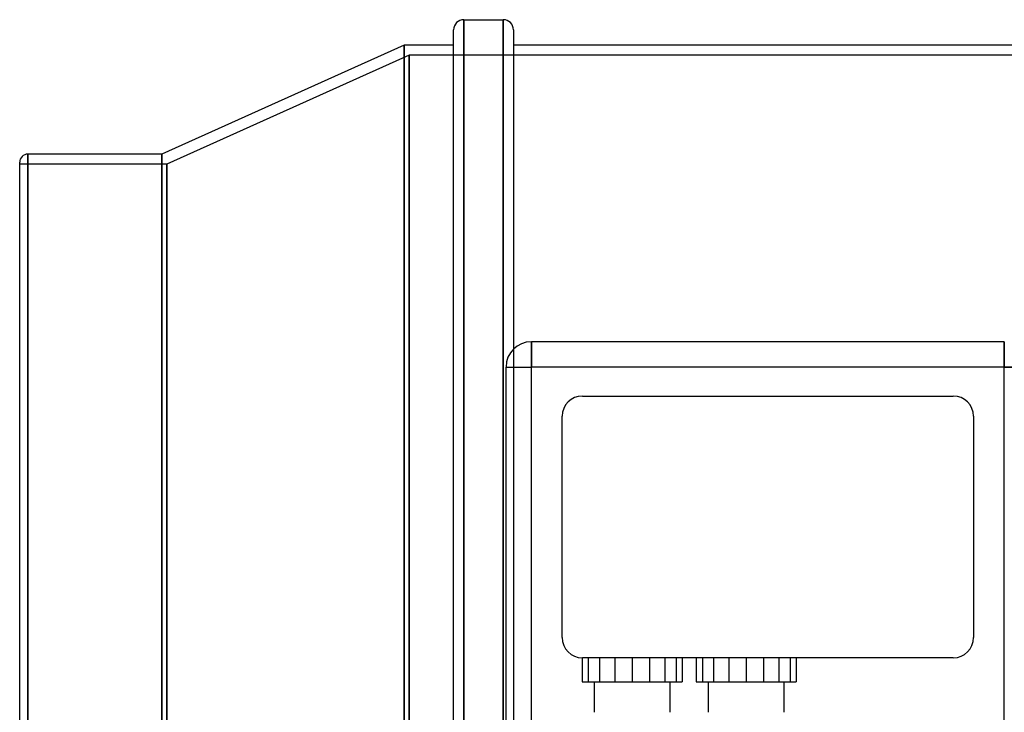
# Model space of a CAD drawing. Header units: millimetres. Extents: x -148 to 148, y -112 to 100.
# Tile 5 of 7: x -148 to 47, y -37 to 100. Entities that reach past the tile are written whole.
import ezdxf

# ---------------------------------------------------------------- set-up
doc = ezdxf.new("R2010")
doc.units = ezdxf.units.MM
doc.layers.add('HIDDEN', color=7, linetype='Continuous')
doc.layers.add('THICK', color=7, linetype='Continuous')

msp = doc.modelspace()

# ---------------------------------------------------------------- linework, layer by layer
at = {"layer": 'HIDDEN'}
for p, q in [((-59.95, 100), (-59.95, 0)), ((-52.15, 100), (-52.15, 0)), ((-71.7, -70.53), (-71.7, 95)), ((-70.7, 93), (-118.5, 71.5)), ((-70.7, 93), (-70.7, -93)), ((65.88, 93), (-70.7, 93)), ((-70.7, -93), (-70.7, 93)), ((-145.9, 0), (-145.9, 73.5)), ((-119.5, -73.5), (-119.5, 73.5)), ((-118.5, 71.5), (-147.5, 71.5)), ((-118.5, 71.5), (-118.5, -71.5)), ((-118.5, -71.5), (-118.5, 71.5)), ((-50.15, 35.05), (-50.15, 0)), ((-46.62, 36.51), (-46.62, 36.51)), ((-46.62, 31.51), (-46.62, 36.51)), ((46.62, 31.51), (46.62, 36.51)), ((46.62, 36.51), (46.62, 36.51)), ((-51.62, 31.51), (-51.62, 31.51)), ((-51.62, 31.51), (-46.62, 31.51)), ((46.62, 31.51), (-46.62, 31.51)), ((-46.62, -39.62), (-46.62, 31.51)), ((46.62, -39.62), (46.62, 31.51)), ((46.62, 31.51), (51.62, 31.51)), ((-36.56, 25.81), (-36.56, 25.81)), ((-36.56, 25.81), (36.56, 25.81)), ((36.56, 25.81), (36.56, 25.81)), ((-40.56, 21.81), (-40.56, 21.81)), ((-40.56, -21.81), (-40.56, 21.81)), ((40.56, 21.81), (40.56, 21.81)), ((40.56, 21.81), (40.56, -21.81)), ((-145.9, -73.5), (-145.9, 0)), ((-59.95, 0), (-59.95, -100)), ((-52.15, 0), (-52.15, -100)), ((-50.15, 0), (-50.15, -43.16)), ((-40.56, -21.81), (-40.56, -21.81)), ((40.56, -21.81), (40.56, -21.81)), ((-36.6, -25.81), (-36.6, -30.55)), ((-36.56, -25.81), (-36.56, -25.81)), ((-36.56, -25.81), (-36.56, -25.81)), ((36.56, -25.81), (-36.56, -25.81)), ((-35.41, -25.81), (-35.41, -30.55)), ((-33.18, -25.81), (-33.18, -30.55)), ((-30.17, -25.81), (-30.17, -30.55)), ((-26.75, -25.81), (-26.75, -30.55)), ((-23.33, -25.81), (-23.33, -30.55)), ((-20.32, -25.81), (-20.32, -30.55)), ((-18.09, -25.81), (-18.09, -30.55)), ((-16.9, -25.81), (-16.9, -30.55)), ((-14.1, -25.81), (-14.1, -30.55)), ((-12.91, -25.81), (-12.91, -30.55)), ((-10.68, -25.81), (-10.68, -30.55)), ((-7.67, -25.81), (-7.67, -30.55)), ((-4.25, -25.81), (-4.25, -30.55)), ((-0.83, -25.81), (-0.83, -30.55)), ((2.18, -25.81), (2.18, -30.55)), ((4.41, -25.81), (4.41, -30.55)), ((5.6, -25.81), (5.6, -30.55)), ((36.56, -25.81), (36.56, -25.81)), ((-36.6, -30.55), (-33.18, -30.55)), ((-34.25, -30.55), (-34.25, -36.55)), ((-33.18, -30.55), (-26.75, -30.55)), ((-26.75, -30.55), (-20.32, -30.55)), ((-20.32, -30.55), (-16.9, -30.55)), ((-19.25, -36.55), (-19.25, -30.55)), ((-14.1, -30.55), (-10.68, -30.55)), ((-11.75, -30.55), (-11.75, -36.55)), ((-10.68, -30.55), (-4.25, -30.55)), ((-4.25, -30.55), (2.18, -30.55)), ((2.18, -30.55), (5.6, -30.55)), ((3.25, -36.55), (3.25, -30.55))]:
    msp.add_line(p, q, dxfattribs=at)
for centre, start, end in [((-36.56, 21.81), 90, 180), ((36.56, 21.81), 0, 90), ((-36.56, -21.81), 180, 270), ((36.56, -21.81), 270, 0)]:
    msp.add_arc(centre, 4, start, end, dxfattribs=at)
at = {"layer": 'THICK'}
for p, q in [((-59.95, 0), (-59.95, 100)), ((-59.95, 100), (-52.15, 100)), ((-52.15, 0), (-52.15, 100)), ((-61.95, 0), (-61.95, 98)), ((-50.15, 98), (-50.15, 35.05)), ((-71.7, 95), (-119.5, 73.5)), ((-61.95, 95), (-71.7, 95)), ((-71.7, 95), (-71.7, -70.53)), ((50.15, 95), (-50.15, 95)), ((-147.5, 0), (-147.5, 71.9)), ((-119.5, 73.5), (-145.9, 73.5)), ((-145.9, 73.5), (-145.9, 0)), ((-119.5, 73.5), (-119.5, -73.5)), ((-46.62, 36.51), (-46.62, 31.51)), ((46.62, 36.51), (-46.62, 36.51)), ((46.62, 36.51), (46.62, 31.51)), ((-51.62, 31.51), (-46.62, 31.51)), ((-51.62, -39.62), (-51.62, 31.51)), ((46.62, 31.51), (-46.62, 31.51)), ((-46.62, -39.62), (-46.62, 31.51)), ((51.62, 31.51), (46.62, 31.51)), ((46.62, -39.62), (46.62, 31.51)), ((-145.9, 0), (-145.9, -73.5)), ((-147.5, -71.9), (-147.5, 0)), ((-61.95, -98), (-61.95, 0)), ((-59.95, -100), (-59.95, 0)), ((-52.15, -100), (-52.15, 0))]:
    msp.add_line(p, q, dxfattribs=at)
for centre, radius, start, end in [((-59.95, 98), 2, 90, 180), ((-52.15, 98), 2, 0, 90), ((-145.9, 71.9), 1.6, 89.9998, 179.9999), ((-46.62, 31.51), 5, 90, 180)]:
    msp.add_arc(centre, radius, start, end, dxfattribs=at)

doc.saveas('drawing.dxf')
